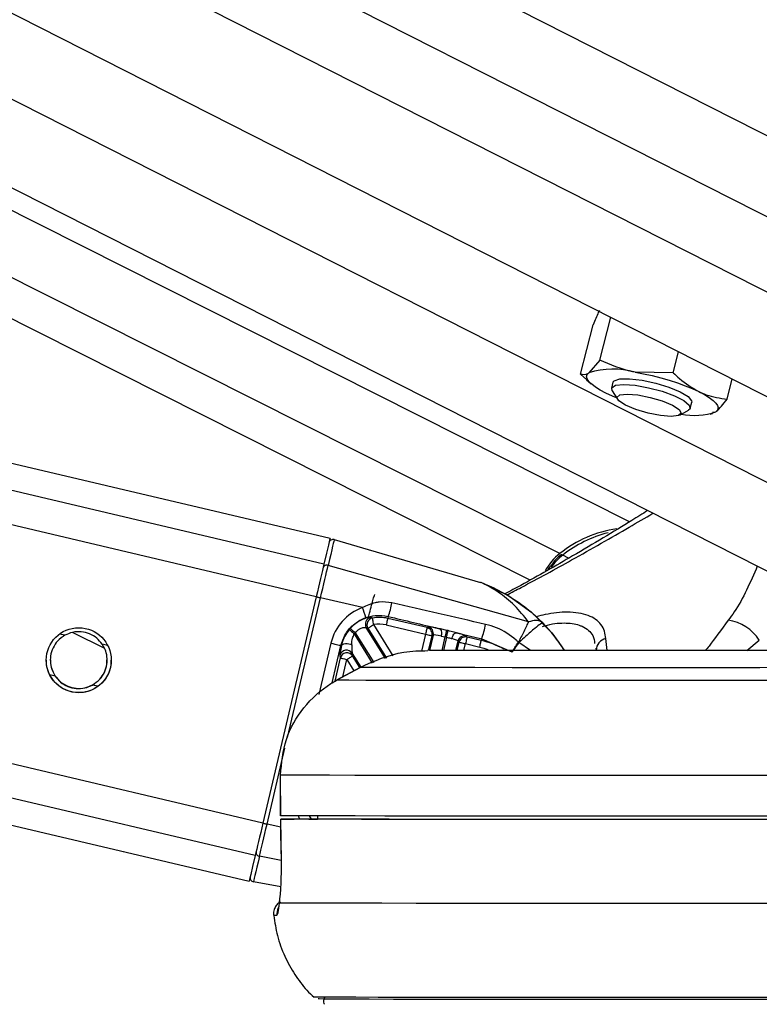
# Model space of a CAD drawing. Header units: millimetres. Extents: x 36407 to 443956, y 20230 to 409263.
# Tile 22 of 79: x 162991 to 165722, y 143756 to 147392. Entities that reach past the tile are written whole.
import ezdxf

# ---------------------------------------------------------------- set-up
doc = ezdxf.new("R2010")
doc.units = ezdxf.units.MM
doc.header["$LTSCALE"] = 50
doc.layers.add('COMPONENT_GEOMETRY', color=7, linetype='Continuous')
doc.styles.add('SLDTEXTSTYLE0', font='TXT', dxfattribs={"width": 0.75})
doc.dimstyles.new('SLDDIMSTYLE0', dxfattribs={"dimtxt": 2500, "dimasz": 165.1, "dimexe": 0, "dimexo": 0.0625, "dimgap": 625, "dimtad": 0, "dimtih": 1, "dimtoh": 1, "dimdec": 0, "dimrnd": 1e-09, "dimzin": 12, "dimdsep": 46, "dimtxsty": 'SLDTEXTSTYLE0', "dimsah": 1, "dimcen": 0.09, "dimadec": 0, "dimazin": 3, "dimtfac": 1, "dimtdec": 0, "dimtofl": 0, "dimtmove": 0, "dimatfit": 3, "dimfxl": 1, "dimfrac": 2, "dimtolj": 1, "dimtzin": 12, "dimarcsym": 0})

# ---------------------------------------------------------------- blocks, each defined once
blk = doc.blocks.new('_D_7')
at = {"layer": 'COMPONENT_GEOMETRY', "color": 7}
for p, q in [((239589.9, 151445.9), (252465.4, 151445.9)), ((252306.7, 151445.9), (252306.7, 95607.5)), ((247304.9, 95099.7), (246543.2, 95099.7)), ((246543.2, 95099.7), (246543.2, 91131)), ((257308.4, 95099.7), (258070.1, 95099.7)), ((258070.1, 95099.7), (258070.1, 91131)), ((246543.2, 91131), (247304.9, 91131)), ((258070.1, 91131), (257308.4, 91131)), ((252306.7, 31552.1), (252306.7, 87390.5)), ((112044.9, 31552.1), (252465.4, 31552.1))]:
    blk.add_line(p, q, dxfattribs=at)
for points in [[(252306.7, 151445.9), (252281.3, 151280.8), (252332.1, 151280.8)], [(252306.7, 31552.1), (252332.1, 31717.2), (252281.3, 31717.2)]]:
    blk.add_solid(points, dxfattribs=at)
at = {"layer": 'COMPONENT_GEOMETRY', "color": 7, "char_height": 2500, "attachment_point": 1, "style": 'SLDTEXTSTYLE0'}
for s, insert in [('7\'10.4"', (247304.9, 94353.6)), ('2398', (248612.2, 90613.2))]:
    blk.add_mtext(s, dxfattribs=dict(at, insert=insert))

msp = doc.modelspace()

# ---------------------------------------------------------------- linework, layer by layer
at = {"color": 7, "linetype": 'Continuous', "lineweight": 25}
for p, q in [((153970.88, 151981.17), (167294, 145216.88)), ((165243.29, 145538.14), (152468.36, 151968.11)), ((152722.14, 151970.31), (166073.64, 145191.62)), ((164137.28, 145476.56), (137169.69, 151835.52)), ((131705.45, 151788.33), (163838.92, 144211.26)), ((165134.05, 146134.67), (165174.26, 146293.09)), ((165062.17, 146083.16), (165108.44, 146265.44)), ((165404.63, 146088.7), (165424.29, 146166.15)), ((165134.05, 146134.67), (165092.77, 146087.9)), ((165404.63, 146088.7), (165264, 146090.67)), ((165062.17, 146083.16), (165084.94, 146062.01)), ((165084.85, 146062.08), (165101.95, 146047.14)), ((165182.03, 146053.08), (165176.53, 146031.41)), ((165603.33, 145991.21), (165622.23, 146065.65)), ((165178.83, 146021.74), (165198.65, 145990.61)), ((165428.4, 145932.29), (165460.67, 145950.19)), ((165467.31, 145957.6), (165472.8, 145979.26)), ((165549.02, 145942.42), (165562.06, 145944.44)), ((165540.36, 145935.85), (165549.97, 145938.01)), ((164152.46, 145472.13), (164692.77, 145314.46)), ((164869.66, 145168.66), (164130.1, 145376.94)), ((164086.64, 145261.32), (163889.55, 144425.48)), ((164257.38, 145221.08), (164102.01, 145257.7)), ((164352.01, 145188.55), (164350.27, 145181.4)), ((164495.37, 145147.19), (164350.27, 145181.4)), ((164342.1, 145033.16), (164271.35, 145147.56)), ((164271.35, 145147.56), (164277.32, 145145.09)), ((164344.55, 145157.13), (164489.64, 145122.92)), ((164499.85, 145149.86), (164495.37, 145147.19)), ((163187.99, 145129.73), (163304.3, 145071.18)), ((164518.42, 145119.83), (164505.11, 145063.38)), ((164513.94, 145117.15), (164518.42, 145119.83)), ((164568.59, 145137.18), (164545.36, 145142.39)), ((164547.94, 145116.16), (164563.02, 145113.08)), ((164603.77, 145128.45), (164697.21, 145106.14)), ((164643.17, 145112.33), (164640.4, 145116.72)), ((164695.7, 145099.94), (164643.17, 145112.33)), ((164177.6, 145081.32), (164179.55, 145080.91)), ((164602.07, 145062.97), (164610.37, 145098.15)), ((164610.37, 145098.15), (164613.15, 145093.76)), ((164637.45, 145088.06), (164689.98, 145075.68)), ((164697.21, 145106.14), (164695.7, 145099.94)), ((164697.21, 145106.14), (164808.08, 145058.07)), ((164834.87, 145092.16), (164834.67, 145092.32)), ((164835.01, 145092.09), (164834.87, 145092.16)), ((165118.32, 145071.37), (165120.24, 145063.2)), ((164173.68, 145044.84), (164175.25, 145035.32)), ((164219.22, 145052.24), (164250.64, 145001.44)), ((164220.78, 145042.72), (164219.22, 145052.24)), ((164248.04, 145000.64), (164161.52, 144953.11)), ((164161.56, 144953.01), (164248.08, 145000.55)), ((164248.08, 145000.55), (164248.02, 145000.67)), ((164161.56, 144953.01), (164161.51, 144953.12)), ((163953.76, 144602.78), (163953.97, 144452.78)), ((163954.23, 144602.77), (163953.76, 144602.78)), ((163954.43, 144452.77), (163954.23, 144602.77)), ((163953.97, 144452.78), (163954.43, 144452.77)), ((164090.92, 144452.87), (164091.16, 144440.18)), ((163954.84, 144440.27), (163957.38, 144286.04)), ((163955.18, 144440.27), (163955.39, 144440.28)), ((164091.16, 144440.53), (164004.72, 144440.41)), ((164058.94, 144440.34), (164091.16, 144440.38)), ((163957.72, 144285.91), (163957.26, 144286.03)), ((163955.59, 144190.12), (163854.47, 144208.44)), ((163950.58, 144130.37), (163950.75, 144138.35))]:
    msp.add_line(p, q, dxfattribs=at)
at = {"color": 8, "linetype": 'Continuous', "lineweight": 25}
for p, q in [((154719.35, 151987.67), (167293.47, 145603.66)), ((155256.06, 151992.34), (167293.1, 145881.01)), ((155836.92, 151997.4), (167292.7, 146181.18)), ((164875.93, 145322.91), (151686.86, 151961.31)), ((164986.05, 145421.07), (151986.83, 151963.92)), ((153357.33, 151975.83), (166368.91, 145369.72)), ((164086.64, 145261.32), (136240.33, 151827.49)), ((164114.9, 145381.22), (136758.09, 151831.96)), ((163861.3, 144305.76), (132113.67, 151791.85)), ((163889.55, 144425.48), (132630.74, 151796.31)), ((165017.93, 145403.38), (164996.75, 145415.13)), ((163980.2, 144741.1), (164102.01, 145257.7)), ((164277.32, 145145.09), (164345.76, 145034.43)), ((164369.94, 145042.81), (164298.55, 145158.25)), ((164923.4, 145164.56), (164916.91, 145170.09)), ((163158.45, 145118.93), (163138.34, 145123.67)), ((164294.11, 145016.51), (164227.44, 145124.34)), ((164230.6, 145127.97), (164298.56, 145018.06)), ((164489.64, 145122.92), (164475.01, 145060.89)), ((164501.27, 145063.41), (164513.94, 145117.15)), ((164551.25, 145063.15), (164563.02, 145113.08)), ((164567.49, 145112.04), (164555.96, 145063.13)), ((165160.07, 145062.31), (165156.02, 145106.99)), ((163316.26, 145081.72), (163296.09, 145086.48)), ((164140.76, 145089.95), (164096.15, 144900.78)), ((164145.05, 144943.23), (164177.6, 145081.32)), ((164613.15, 145093.76), (164605.88, 145062.96)), ((164631.51, 145062.89), (164637.45, 145088.06)), ((164877.66, 145062.49), (164835.02, 145092.09)), ((165676.8, 145062.31), (165722.32, 145101.16)), ((164175.25, 145035.32), (164154.91, 144949.07)), ((164247.12, 145000.14), (164220.78, 145042.72)), ((164184.48, 144965.73), (164199.55, 145029.62)), ((164199.55, 145029.62), (164225.22, 144988.11)), ((163122.81, 144967.84), (163102.8, 144972.56)), ((163279.66, 144930.85), (163260.47, 144935.38)), ((163904.92, 144421.86), (163971, 144702.09)), ((164069.23, 144440.5), (164061.91, 144452.27)), ((163955.34, 144409.97), (163904.92, 144421.86)), ((163957.36, 144287.43), (163876.82, 144302.8))]:
    msp.add_line(p, q, dxfattribs=at)
at = {"color": 7, "linetype": 'Continuous', "lineweight": 25, "flags": 128}
for points in [[(165264, 146090.67), (165295.13, 146084.84), (165326.81, 146077.83), (165358.51, 146069.76), (165389.66, 146060.78), (165419.76, 146051.04), (165448.27, 146040.7), (165474.72, 146029.93), (165498.64, 146018.94)], [(165156.19, 146013.4), (165135.19, 146024.45), (165117.48, 146035.35), (165103.37, 146045.92), (165093.08, 146055.99), (165086.81, 146065.37), (165084.66, 146073.91), (165086.66, 146081.46), (165092.77, 146087.9)], [(165182.03, 146053.08), (165186.63, 146059.21), (165207.9, 146065.77), (165243.58, 146066.35), (165289.37, 146060.87), (165339.75, 146050), (165388.64, 146035.06), (165430.15, 146017.83), (165459.27, 146000.41), (165472.48, 145984.88), (165472.8, 145979.26)], [(165178.83, 146021.74), (165177.26, 146033.33), (165191.83, 146042.13), (165222.09, 146045.19)], [(165222.09, 146045.19), (165264.39, 146042.13), (165313.62, 146033.33), (165363.86, 146019.85), (165409.03, 146003.31), (165443.7, 145985.71), (165463.69, 145969.17), (165466.57, 145955.68), (165460.67, 145950.19)], [(165498.64, 146018.94), (165519.64, 146007.89), (165537.35, 145996.99), (165551.47, 145986.42), (165561.75, 145976.35), (165568.02, 145966.97), (165570.17, 145958.43), (165568.17, 145950.87), (165562.06, 145944.44)], [(165195.13, 145996.14), (165180.11, 146002.41), (165156.19, 146013.4)], [(165233.92, 146009.73), (165273.2, 146006.58), (165318.88, 145997.63), (165364.03, 145984.23), (165401.76, 145968.42), (165426.31, 145952.6), (165433.97, 145939.2), (165423.56, 145930.24), (165396.67, 145927.1), (165357.39, 145930.24), (165311.7, 145939.2), (165266.55, 145952.6), (165228.83, 145968.42), (165204.27, 145984.23), (165196.61, 145997.63), (165207.03, 146006.58), (165233.92, 146009.73)], [(164137.28, 145476.56), (164137.28, 145476.56), (164135.84, 145470.34), (164131.55, 145452.05), (164124.52, 145422.12), (164114.9, 145381.22)], [(164152.46, 145472.13), (164152.09, 145470.55), (164151.02, 145465.92), (164149.22, 145458.28), (164146.74, 145447.66), (164143.56, 145434.13), (164139.71, 145417.77), (164135.22, 145398.67), (164130.1, 145376.94)], [(164114.9, 145381.22), (164112.33, 145370.32), (164109.4, 145357.85), (164106.13, 145343.99), (164102.58, 145328.93), (164098.81, 145312.9), (164094.85, 145296.12), (164090.78, 145278.85), (164086.64, 145261.32)], [(164102.01, 145257.7), (164106.12, 145275.13), (164110.17, 145292.31), (164114.1, 145308.99), (164117.86, 145324.94), (164121.38, 145339.91), (164124.64, 145353.7), (164127.56, 145366.1), (164130.1, 145376.94)], [(164086.65, 145261.35), (164086.94, 145261.27), (164087.83, 145261.06), (164089.27, 145260.71), (164091.19, 145260.26), (164093.53, 145259.7), (164096.2, 145259.08), (164099.06, 145258.4), (164102.01, 145257.7)], [(164298.55, 145158.25), (164297.7, 145162.89), (164296.87, 145167.36), (164296.11, 145171.5), (164295.43, 145175.17), (164294.87, 145178.22), (164294.43, 145180.56), (164294.15, 145182.1), (164294.02, 145182.77)], [(164350.27, 145181.4), (164350.12, 145180.73), (164349.76, 145179.21), (164349.21, 145176.89), (164348.49, 145173.87), (164347.64, 145170.24), (164346.67, 145166.14), (164345.63, 145161.72), (164344.55, 145157.13)], [(164212.08, 145144.69), (164212.6, 145144.23), (164213.76, 145143.18), (164215.53, 145141.59), (164217.84, 145139.51), (164220.6, 145137.01), (164223.72, 145134.18), (164227.09, 145131.13), (164230.6, 145127.97)], [(164277.32, 145145.09), (164277.92, 145145.46), (164279.25, 145146.29), (164281.27, 145147.55), (164283.92, 145149.19), (164287.09, 145151.16), (164290.68, 145153.38), (164294.54, 145155.77), (164298.55, 145158.25)], [(164495.37, 145147.19), (164495.21, 145146.52), (164494.85, 145145), (164494.31, 145142.68), (164493.58, 145139.66), (164492.73, 145136.03), (164491.76, 145131.93), (164490.72, 145127.51), (164489.64, 145122.92)], [(164208.27, 145140.3), (164208.8, 145139.86), (164210, 145138.86), (164211.83, 145137.34), (164214.23, 145135.35), (164217.09, 145132.97), (164220.33, 145130.27), (164223.82, 145127.36), (164227.44, 145124.34)], [(164489.64, 145122.92), (164494.23, 145121.83), (164498.65, 145120.79), (164502.76, 145119.82), (164506.39, 145118.96), (164509.42, 145118.24), (164511.74, 145117.69), (164513.26, 145117.32), (164513.94, 145117.15)], [(164563.02, 145113.08), (164564.01, 145117.42), (164564.99, 145121.62), (164565.89, 145125.54), (164566.71, 145129.07), (164567.4, 145132.08), (164567.96, 145134.48), (164568.36, 145136.2), (164568.59, 145137.18)], [(164567.49, 145112.04), (164568.49, 145116.37), (164569.46, 145120.56), (164570.36, 145124.48), (164571.17, 145128), (164571.87, 145131.01), (164572.43, 145133.42), (164572.83, 145135.15), (164573.05, 145136.13)], [(164587.08, 145106.76), (164588.46, 145111.3), (164590.19, 145115.57), (164592.2, 145119.44), (164594.42, 145122.75), (164596.78, 145125.39), (164599.18, 145127.26), (164601.54, 145128.29), (164603.77, 145128.45)], [(164643.17, 145112.33), (164643.01, 145111.66), (164642.66, 145110.14), (164642.11, 145107.83), (164641.39, 145104.8), (164640.54, 145101.18), (164639.57, 145097.08), (164638.53, 145092.65), (164637.45, 145088.06)], [(164140.76, 145089.95), (164147.82, 145088.29), (164154.56, 145086.71), (164160.78, 145085.24), (164166.25, 145083.96), (164170.81, 145082.89), (164174.29, 145082.08), (164176.58, 145081.55), (164177.6, 145081.32)], [(164179.55, 145080.91), (164181.32, 145083.77), (164184.5, 145086.09), (164188.88, 145087.72), (164194.21, 145088.57), (164200.15, 145088.58), (164206.31, 145087.75), (164212.33, 145086.13), (164217.81, 145083.83)], [(164613.15, 145093.76), (164613.82, 145093.61), (164615.35, 145093.26), (164617.67, 145092.71), (164620.7, 145092), (164624.32, 145091.15), (164628.43, 145090.19), (164632.86, 145089.15), (164637.45, 145088.06)], [(164689.98, 145075.68), (164691.06, 145080.27), (164692.11, 145084.69), (164693.07, 145088.79), (164693.93, 145092.42), (164694.64, 145095.44), (164695.19, 145097.76), (164695.55, 145099.27), (164695.7, 145099.94)], [(164175.25, 145035.32), (164175.93, 145035.17), (164177.45, 145034.81), (164179.77, 145034.27), (164182.8, 145033.56), (164186.43, 145032.71), (164190.53, 145031.75), (164194.96, 145030.7), (164199.55, 145029.62)], [(164199.55, 145029.62), (164203.56, 145032.1), (164207.42, 145034.49), (164211.01, 145036.71), (164214.18, 145038.66), (164216.83, 145040.3), (164218.86, 145041.54), (164220.19, 145042.36), (164220.78, 145042.72)], [(167165.76, 145000.55), (166910.13, 145000.27), (166658.79, 145000.02), (166413.15, 144999.81), (166174.62, 144999.63), (165944.54, 144999.48), (165724.21, 144999.37), (165514.88, 144999.29), (165317.73, 144999.26), (165133.87, 144999.26), (164964.35, 144999.29), (164810.11, 144999.37), (164672.05, 144999.48), (164550.93, 144999.63), (164447.44, 144999.81), (164362.17, 145000.02), (164295.59, 145000.27), (164248.08, 145000.55)], [(167165.91, 144953.01), (166916.86, 144952.74), (166671.64, 144952.49), (166431.51, 144952.28), (166197.69, 144952.09), (165971.37, 144951.94), (165753.72, 144951.82), (165545.84, 144951.74), (165348.78, 144951.69), (165163.56, 144951.67), (164991.11, 144951.69), (164832.34, 144951.74), (164688.02, 144951.82), (164558.91, 144951.94), (164445.66, 144952.09), (164348.85, 144952.28), (164268.98, 144952.49), (164206.44, 144952.74), (164161.56, 144953.01)], [(167163.07, 144602.77), (166910.29, 144602.49), (166661.06, 144602.24), (166416.55, 144602.01), (166177.89, 144601.82), (165946.23, 144601.66), (165722.62, 144601.52), (165508.12, 144601.42), (165303.73, 144601.36), (165110.4, 144601.33), (164929.05, 144601.33), (164760.52, 144601.36), (164605.6, 144601.42), (164465.01, 144601.52), (164339.41, 144601.66), (164229.38, 144601.82), (164135.46, 144602.01), (164058.06, 144602.24), (163997.56, 144602.49), (163954.23, 144602.77)], [(167163.27, 144452.77), (166910.49, 144452.49), (166661.26, 144452.24), (166416.74, 144452.01), (166178.1, 144451.82), (165946.42, 144451.66), (165722.82, 144451.53), (165508.32, 144451.43), (165303.93, 144451.36), (165110.6, 144451.33), (164929.25, 144451.33), (164760.73, 144451.36), (164605.8, 144451.43), (164465.21, 144451.53), (164339.61, 144451.66), (164229.58, 144451.82), (164135.65, 144452.01), (164058.26, 144452.24), (163997.76, 144452.49), (163954.43, 144452.77)], [(163889.55, 144425.48), (163885.42, 144407.96), (163881.35, 144390.7), (163877.39, 144373.93), (163873.62, 144357.93), (163870.07, 144342.89), (163866.81, 144329.06), (163863.87, 144316.62), (163861.3, 144305.76)], [(163876.82, 144302.8), (163879.37, 144313.6), (163882.3, 144325.97), (163885.55, 144339.72), (163889.07, 144354.67), (163892.83, 144370.6), (163896.76, 144387.27), (163900.8, 144404.44), (163904.92, 144421.86)], [(163957.72, 144285.91), (163956.08, 144385.88), (163955.18, 144440.27)], [(167157.96, 144440.27), (166891.88, 144439.97), (166629.84, 144439.71), (166373.19, 144439.48), (166123.27, 144439.28), (165881.38, 144439.12), (165648.76, 144438.99), (165426.64, 144438.89), (165216.15, 144438.84), (165018.39, 144438.82), (164834.4, 144438.84), (164665.11, 144438.89), (164511.42, 144438.99), (164374.12, 144439.12), (164253.91, 144439.28), (164151.43, 144439.48), (164067.21, 144439.71), (164001.67, 144439.97), (163955.18, 144440.27)], [(167105.28, 144440.34), (166853.99, 144440.06), (166606.7, 144439.82), (166364.62, 144439.61), (166128.95, 144439.42), (165900.83, 144439.27), (165681.38, 144439.15), (165471.67, 144439.07), (165272.75, 144439.02), (165085.57, 144439), (164911.07, 144439.02), (164750.09, 144439.07), (164603.42, 144439.15), (164471.79, 144439.27), (164355.83, 144439.42), (164256.12, 144439.61), (164173.14, 144439.82), (164107.31, 144440.06), (164058.94, 144440.34)], [(163861.3, 144305.76), (163851.68, 144265.06), (163844.65, 144235.33), (163840.36, 144217.26), (163838.92, 144211.26)], [(163876.82, 144302.8), (163871.71, 144281.16), (163867.22, 144262.16), (163863.37, 144245.9), (163860.19, 144232.47), (163857.7, 144221.96), (163855.91, 144214.43), (163854.83, 144209.91), (163854.47, 144208.44)], [(167240.98, 144130.37), (166979.74, 144130.07), (166721.94, 144129.81), (166468.86, 144129.57), (166221.77, 144129.36), (165981.89, 144129.19), (165750.41, 144129.05), (165528.49, 144128.94), (165317.24, 144128.87), (165117.7, 144128.84), (164930.87, 144128.84), (164757.68, 144128.87), (164599, 144128.94), (164455.61, 144129.05), (164328.21, 144129.19), (164217.46, 144129.36), (164123.9, 144129.57), (164048, 144129.81), (163990.13, 144130.07), (163950.58, 144130.37)], [(165927.95, 143781.55), (165712.85, 143781.44), (165507.29, 143781.35), (165312.27, 143781.31), (165128.74, 143781.29), (164957.61, 143781.31), (164799.68, 143781.35), (164655.75, 143781.44), (164526.5, 143781.55), (164412.58, 143781.7), (164314.53, 143781.88), (164232.83, 143782.09), (164167.88, 143782.33), (164120, 143782.59), (164089.42, 143782.89), (164076.28, 143783.21), (164075.74, 143783.29)], [(165836.73, 143774.36), (165624.63, 143774.26), (165422.72, 143774.19), (165232.01, 143774.15), (165053.45, 143774.15), (164887.93, 143774.19), (164736.27, 143774.26), (164599.24, 143774.36), (164477.5, 143774.49), (164371.68, 143774.66), (164282.29, 143774.85), (164209.79, 143775.08), (164154.53, 143775.34), (164116.79, 143775.62), (164096.75, 143775.94), (164093.28, 143776.13)]]:
    msp.add_lwpolyline(points, dxfattribs=at)
at = {"color": 8, "linetype": 'Continuous', "lineweight": 25, "flags": 128}
for points in [[(164703.51, 145310.79), (164797.52, 145264.36), (164882.45, 145202.87), (164955.9, 145128.05), (165002.08, 145064.65)], [(164689.98, 145075.68), (164705.38, 145071.63), (164719.93, 145067.01)], [(163889.56, 144425.5), (163889.85, 144425.43), (163890.74, 144425.22), (163892.18, 144424.88), (163894.1, 144424.42), (163896.44, 144423.86), (163899.1, 144423.24), (163901.96, 144422.56), (163904.92, 144421.86)]]:
    msp.add_lwpolyline(points, dxfattribs=at)
at = {"color": 7, "linetype": 'Continuous', "lineweight": 25}
msp.add_circle((163209.46, 145027.01), 120, dxfattribs=at)
for centre, radius, start, end in [((165183.02, 145802.79), 299.05, 74.28837, 107.56433), ((165480.94, 146184.64), 253.53, 259.36065, 288.65927), ((165254.7, 145086.91), 428.75, 97.86849, 128.7975), ((164148.25, 145457.72), 15.01, 73.7384, 166.71798), ((165280.73, 145052.12), 460.89, 104.70616, 128.03505), ((165110.47, 145261.3), 202.5, 127.9077, 151.94741), ((164993.02, 145410.39), 6.04, 51.75954, 116.29792), ((164125.1, 145363.86), 14.01, 69.05538, 160.17103), ((164657.66, 145194.19), 125.29, 68.53598, 73.72527), ((164025.3, 145127.35), 250.29, 13.10558, 21.99292), ((164083.8, 145290.49), 286.92, 339.19036, 349.68122), ((164292.73, 145160.63), 25.06, 103.42966, 211.43992), ((164298.71, 145158.16), 25.06, 100.78022, 211.429), ((164318.87, 145048.22), 136.83, 76.73154, 100.46438), ((164338.03, 145031.42), 169.4, 138.03262, 140.00096), ((164318.87, 145048.24), 111.88, 76.73015, 100.46401), ((164489.54, 145122.83), 25.05, 346.90845, 76.5538), ((164494.04, 145125.51), 25.04, 346.90287, 76.56446), ((164420.37, 145211.2), 296.11, 339.21772, 349.86731), ((165584.72, 145012.01), 163.96, 32.93576, 82.03159), ((164316.62, 145049.98), 116.11, 137.80448, 140.17826), ((164522.73, 145126.92), 27.41, 336.89009, 34.35024), ((164634.72, 145092.34), 25.03, 76.90275, 166.57287), ((164637.5, 145087.95), 25.03, 76.90272, 166.57267), ((165165.16, 145063.01), 44.92, 101.73819, 179.7585), ((164618.63, 144772.7), 336.19, 61.50113, 76.74708), ((164198.03, 145038.82), 25.08, 32.35457, 166.10467), ((164199.6, 145029.3), 25.08, 32.34251, 166.12009), ((163878.2, 144316.74), 14.01, 173.22681, 264.35927), ((163857.14, 144223.2), 15, 170.18323, 259.73123)]:
    msp.add_arc(centre, radius, start, end, dxfattribs=at)
at = {"color": 8, "linetype": 'Continuous', "lineweight": 25}
for centre, radius, start, end in [((165115.23, 145261.46), 194.04, 127.63286, 146.42566), ((163991.23, 144090.59), 50.14, 154.43753, 186.27067), ((163939.86, 144236.6), 151.5, 265.81438, 270.57779)]:
    msp.add_arc(centre, radius, start, end, dxfattribs=at)
at = {"color": 7, "linetype": 'Continuous', "lineweight": 25}
for centre, major_axis, ratio, start_param, end_param in [((164320.42, 145047.6), (148.34, 109.85), 0.9999301, 1.2819742, 2.2726399), ((164567.85, 145133.64), (68.13, -16.06), 0.0510995, 1.9192293, 3.0889225), ((164474.75, 144729.46), (-391.92, 486.88), 0.9999438, 4.6049593, 4.804692), ((164474.75, 144728.85), (492.91, 384.29), 0.9999434, 6.1924654, 6.3911166), ((164562.12, 145109.34), (43.8, -10.33), 0.0802149, 1.9192281, 3.0889213), ((164566.59, 145108.28), (43.8, -10.33), 0.0802149, 0.0520484, 1.1030216), ((164572.32, 145132.58), (68.13, -16.06), 0.0510995, 0.0520496, 1.1030228), ((164196.52, 145140.84), (22.61, 96.45), 0.036791, 2.2498983, 3.0530667), ((164220.82, 145135.11), (1.31, 83.32), 0.0336101, 2.2343358, 3.0375042)]:
    msp.add_ellipse(centre, major_axis=major_axis, ratio=ratio, start_param=start_param, end_param=end_param, dxfattribs=at)
at = {"color": 8, "linetype": 'Continuous', "lineweight": 25}
msp.add_ellipse((164194.19, 144512.29), major_axis=(148.34, 109.85), ratio=0.9999301, start_param=2.8346326, end_param=2.9039699, dxfattribs=at)
at = {"color": 7, "linetype": 'Continuous', "lineweight": 25}
for points, knots in [([(165131.97, 146318.79), (165130.62, 146316.13), (165122.87, 146300.84), (165114.97, 146281.46), (165108.44, 146265.44)], [0, 0, 0, 0, 0.1735132, 1, 1, 1, 1]), ([(165264, 146090.67), (165260.8, 146091.24), (165215.2, 146099.29), (165173.15, 146117.63), (165134.05, 146134.67)], [0, 0, 0, 0, 0.0701858, 1, 1, 1, 1]), ([(165404.63, 146088.7), (165412.17, 146081.43), (165441.42, 146053.22), (165474.26, 146033.55), (165498.64, 146018.94)], [0, 0, 0, 0, 0.2575105, 1, 1, 1, 1]), ([(165092.77, 146087.9), (165091.93, 146087.31), (165079.85, 146078.91), (165070.69, 146081.12), (165062.17, 146083.16)], [0, 0, 0, 0, 0.07019102, 1, 1, 1, 1]), ([(165498.64, 146018.94), (165507.76, 146014.82), (165541.68, 145999.48), (165577.29, 145994.7), (165603.33, 145991.21)], [0, 0, 0, 0, 0.2686428, 1, 1, 1, 1]), ([(165562.06, 145944.44), (165562.92, 145945.07), (165575.14, 145954.07), (165589.75, 145973.32), (165603.33, 145991.21)], [0, 0, 0, 0, 0.0701883, 1, 1, 1, 1]), ([(165309.84, 145579.4), (165290.67, 145567.42), (165205.19, 145514), (165049.04, 145420.41), (164887.83, 145327.96), (164802.27, 145282.28), (164782.59, 145271.77)], [0, 0, 0, 0, 0.1231829, 0.549235, 0.8963698, 1, 1, 1, 1]), ([(164151.44, 145472.17), (164150.92, 145472.37), (164149.53, 145472.88), (164148.05, 145472.62), (164147.12, 145472.46)], [0, 0, 0, 0, 0.372887, 1, 1, 1, 1]), ([(164990.35, 145415.8), (164984.12, 145410.85), (164970.74, 145400.22), (164960.11, 145385.21), (164954.42, 145377.18)], [0, 0, 0, 0, 0.4654871, 1, 1, 1, 1]), ([(164954.42, 145377.18), (164950.11, 145372.69), (164945.24, 145367.6), (164942.3, 145361.09), (164941.96, 145360.33)], [0, 0, 0, 0, 0.8835834, 1, 1, 1, 1]), ([(164869.66, 145168.66), (164853.22, 145189.57), (164819.73, 145232.16), (164758.24, 145280.01), (164713.93, 145305.19), (164694.13, 145313.85), (164693.14, 145314.29), (164692.77, 145314.46)], [0, 0, 0, 0, 0.29037289, 0.59154909, 0.89046932, 0.95847492, 1, 1, 1, 1]), ([(164703.51, 145310.79), (164704.02, 145310.58), (164705.44, 145310.01), (164733.34, 145298.77), (164788.47, 145271.06), (164862.52, 145222.56), (164904.11, 145182.56), (164923.4, 145164)], [0, 0, 0, 0, 0.0346253, 0.0965643, 0.4099162, 0.7262755, 1, 1, 1, 1]), ([(164278.66, 145181.18), (164280.19, 145187.83), (164284.09, 145204.73), (164290.65, 145230.16), (164297.12, 145253.48), (164300.51, 145263.88), (164302.19, 145269.03)], [0, 0, 0, 0, 0.1856192, 0.4712271, 0.737914, 1, 1, 1, 1]), ([(164366.09, 145239.09), (164350.39, 145241.11), (164329.59, 145243.79), (164292.63, 145237.46), (164272.67, 145228.19), (164257.38, 145221.08)], [0, 0, 0, 0, 0.4178539, 0.5539742, 1, 1, 1, 1]), ([(164711.86, 145159.11), (164653.44, 145172.55), (164538.16, 145199.09), (164422.93, 145225.88), (164366.09, 145239.09)], [0, 0, 0, 0, 0.50673033, 1, 1, 1, 1]), ([(164177.6, 145081.32), (164181.79, 145094.21), (164190.99, 145122.57), (164221.1, 145158.62), (164250.53, 145177.12), (164267.36, 145183.45), (164269.07, 145184.1)], [0, 0, 0, 0, 0.28277087, 0.62195849, 0.96151927, 1, 1, 1, 1]), ([(164286.91, 145185), (164285.52, 145185.04), (164283.94, 145185.09), (164276.61, 145183.81), (164265.18, 145180.95), (164244.59, 145171.78), (164225.74, 145158.74), (164215.8, 145148.51), (164212.08, 145144.69)], [0, 0, 0, 0, 0.1768545, 0.2006998, 0.4111593, 0.6409061, 0.8658748, 1, 1, 1, 1]), ([(164269.07, 145184.1), (164280.76, 145187.47), (164307.94, 145195.32), (164336.01, 145191.01), (164352.01, 145188.55)], [0, 0, 0, 0, 0.4297557, 1, 1, 1, 1]), ([(164294.02, 145182.77), (164292.34, 145183.31), (164289.94, 145184.08), (164287.61, 145184.79), (164286.91, 145185)], [0, 0, 0, 0, 0.69880527, 1, 1, 1, 1]), ([(164352.01, 145188.55), (164413.95, 145173.76), (164478.4, 145158.38), (164542.85, 145142.99), (164545.36, 145142.39)], [0, 0, 0, 0, 0.9610578, 1, 1, 1, 1]), ([(164230.6, 145127.97), (164232.35, 145130.32), (164236.67, 145136.08), (164242.77, 145140.69), (164250.5, 145145.07), (164258.79, 145147.86), (164268.06, 145148.47), (164270.26, 145147.86), (164271.35, 145147.56)], [0, 0, 0, 0, 0.12606426, 0.30948383, 0.33535704, 0.55977227, 0.78061613, 1, 1, 1, 1]), ([(164832.86, 145093.67), (164830.06, 145096.24), (164806.21, 145118.2), (164766.12, 145143.84), (164725.2, 145155.35), (164711.86, 145159.11)], [0, 0, 0, 0, 0.0822661, 0.700786, 1, 1, 1, 1]), ([(164869.66, 145168.66), (164867.43, 145163.68), (164862.8, 145153.37), (164853.17, 145133.5), (164842.93, 145113.12), (164836.03, 145099.78), (164832.87, 145093.68)], [0, 0, 0, 0, 0.2617544, 0.5417106, 0.7903643, 1, 1, 1, 1]), ([(164923.4, 145164), (164921.22, 145163.65), (164916.84, 145162.96), (164897.64, 145148.27), (164877.89, 145131.46), (164858.28, 145114), (164843.61, 145100.18), (164835.02, 145092.09)], [0, 0, 0, 0, 0.2607567, 0.5213345, 0.6696924, 0.8065213, 1, 1, 1, 1]), ([(164923.4, 145164), (164919.84, 145166.74), (164913.06, 145171.94), (164895.49, 145174.98), (164879.54, 145171.08), (164869.66, 145168.66)], [0, 0, 0, 0, 0.29691209, 0.56428978, 1, 1, 1, 1]), ([(164923.4, 145164.56), (164923.27, 145164.7), (164923.02, 145164.96), (164922.57, 145165.39), (164922.37, 145165.58)], [0, 0, 0, 0, 0.5564308, 1, 1, 1, 1]), ([(163158.45, 145118.93), (163149.01, 145112.52), (163131.67, 145100.73), (163113.43, 145073.24), (163104.26, 145043.65), (163104.1, 145013.93), (163110.55, 144988.38), (163118.96, 144974.29), (163122.81, 144967.84)], [0, 0, 0, 0, 0.2046404, 0.3763373, 0.5488353, 0.7033621, 0.8642839, 1, 1, 1, 1]), ([(163296.09, 145086.48), (163289.96, 145094.09), (163277.69, 145109.31), (163250.1, 145125.62), (163218.89, 145133.35), (163186.02, 145131.49), (163167.57, 145123.09), (163158.45, 145118.93)], [0, 0, 0, 0, 0.1964468, 0.392661, 0.5933591, 0.7988344, 1, 1, 1, 1]), ([(164208.27, 145140.3), (164202.36, 145132.18), (164189.45, 145114.44), (164182.28, 145093.43), (164179.78, 145081.96), (164179.55, 145080.91)], [0, 0, 0, 0, 0.4335626, 0.9480125, 1, 1, 1, 1]), ([(164217.81, 145083.83), (164217.8, 145084.58), (164217.77, 145092.45), (164218.96, 145106.46), (164224.88, 145118.94), (164227.44, 145124.34)], [0, 0, 0, 0, 0.05669, 0.5921137, 1, 1, 1, 1]), ([(164563.02, 145113.08), (164564.15, 145112.81), (164565.64, 145112.47), (164567.13, 145112.12), (164567.49, 145112.04)], [0, 0, 0, 0, 0.7627051, 1, 1, 1, 1]), ([(164567.49, 145112.04), (164572.4, 145110.79), (164579.24, 145109.04), (164585.36, 145107.26), (164587.08, 145106.76)], [0, 0, 0, 0, 0.71898957, 1, 1, 1, 1]), ([(164573.05, 145136.13), (164572.7, 145136.21), (164571.21, 145136.56), (164569.72, 145136.91), (164568.59, 145137.18)], [0, 0, 0, 0, 0.2369599, 1, 1, 1, 1]), ([(164603.77, 145128.45), (164601.04, 145129.15), (164591.08, 145131.72), (164580.63, 145134.28), (164573.05, 145136.13)], [0, 0, 0, 0, 0.2743444, 1, 1, 1, 1]), ([(163260.47, 144935.38), (163269.9, 144941.81), (163287.24, 144953.62), (163305.48, 144981.14), (163314.65, 145010.73), (163314.81, 145040.44), (163308.36, 145065.97), (163299.94, 145080.04), (163296.09, 145086.48)], [0, 0, 0, 0, 0.2046504, 0.3763509, 0.5488364, 0.7033628, 0.8642671, 1, 1, 1, 1]), ([(164808.09, 145058.06), (164808.3, 145058.27), (164808.73, 145058.68), (164810.48, 145060.98), (164812.96, 145064.4), (164816.13, 145068.92), (164819.88, 145074.34), (164824.03, 145080.45), (164828.43, 145087), (164831.4, 145091.47), (164832.88, 145093.7)], [0, 0, 0, 0, 0.1250311, 0.249994, 0.3749867, 0.5000065, 0.6249795, 0.7499649, 0.8749822, 1, 1, 1, 1]), ([(164808.79, 145057.59), (164809.08, 145057.75), (164809.65, 145058.06), (164811.6, 145060.2), (164814.28, 145063.47), (164817.6, 145067.85), (164821.48, 145073.14), (164825.73, 145079.14), (164830.2, 145085.63), (164833.18, 145090.09), (164834.67, 145092.32)], [0, 0, 0, 0, 0.1248701, 0.2500637, 0.3745345, 0.4997973, 0.6245452, 0.7494494, 0.8746225, 1, 1, 1, 1]), ([(164808.79, 145057.59), (164809.09, 145057.74), (164809.69, 145058.04), (164812.35, 145060.84), (164817.49, 145067.27), (164824.46, 145076.89), (164830.4, 145085.49), (164833.38, 145089.94), (164834.87, 145092.16)], [0, 0, 0, 0, 0.125443, 0.2509965, 0.499992, 0.7489898, 0.8745712, 1, 1, 1, 1]), ([(164808.96, 145057.47), (164809.26, 145057.63), (164809.86, 145057.93), (164811.84, 145060.05), (164814.53, 145063.3), (164817.9, 145067.67), (164821.79, 145072.96), (164826.07, 145078.95), (164830.55, 145085.42), (164833.53, 145089.87), (164835.01, 145092.09)], [0, 0, 0, 0, 0.1249759, 0.2500039, 0.3750164, 0.5000003, 0.6249954, 0.7500111, 0.8749802, 1, 1, 1, 1]), ([(164834.67, 145092.32), (164833.91, 145092.68), (164833.14, 145093.04), (164832.88, 145093.7), (164832.88, 145093.7)], [0, 0, 0, 0, 0.9984914, 1, 1, 1, 1]), ([(164248.08, 145000.55), (164300.91, 145024.11), (164381.26, 145059.94), (164468.5, 145061.8), (164498.39, 145062.44)], [0, 0, 0, 0, 0.65743587, 1, 1, 1, 1]), ([(167169.22, 145063.44), (167148.93, 145063.42), (167054.42, 145063.31), (166887.49, 145063.14), (166670.75, 145062.93), (166458.99, 145062.75), (166253.15, 145062.6), (166054.3, 145062.47), (165863.37, 145062.38), (165681.33, 145062.31), (165509.07, 145062.27), (165347.42, 145062.27), (165197.24, 145062.29), (165059.18, 145062.35), (164934.04, 145062.43), (164822.33, 145062.54), (164724.78, 145062.68), (164641.64, 145062.85), (164574.18, 145063.04), (164525.39, 145063.24), (164506.22, 145063.37), (164498.32, 145063.43)], [0, 0, 0, 0, 0.0152236, 0.0709314, 0.1266484, 0.1823638, 0.2380788, 0.2937913, 0.3495025, 0.4052115, 0.4609171, 0.5166184, 0.5723137, 0.628, 0.6836746, 0.7393288, 0.7949538, 0.8505247, 0.9059951, 0.9612495, 1, 1, 1, 1]), ([(163099.43, 144979.25), (163095.43, 144989.31), (163089.58, 145004.06), (163090.48, 145021.53), (163090.76, 145027.08)], [0, 0, 0, 0, 0.682323, 1, 1, 1, 1]), ([(163105.37, 145027.76), (163105.18, 145023.58), (163104.54, 145009.69), (163110.76, 144989.08), (163119.03, 144974.99), (163122.81, 144968.55)], [0, 0, 0, 0, 0.1893025, 0.6291759, 1, 1, 1, 1]), ([(163260.47, 144936.09), (163269.92, 144942.51), (163287.31, 144954.3), (163305.23, 144981.77), (163314.12, 145007.34), (163313.69, 145022.81), (163313.54, 145027.92)], [0, 0, 0, 0, 0.3227077, 0.5935055, 0.8655463, 1, 1, 1, 1]), ([(163328.15, 145027.26), (163328.39, 145020.92), (163329.02, 145004.33), (163320.06, 144978.04), (163305.36, 144952.93), (163292.74, 144941.03), (163286.49, 144935.14)], [0, 0, 0, 0, 0.1783377, 0.4664978, 0.7356051, 1, 1, 1, 1]), ([(163286.49, 144935.14), (163277.7, 144928.82), (163260.13, 144916.18), (163225.2, 144906.39), (163188.04, 144907.02), (163151.49, 144919.63), (163120.91, 144943.24), (163105.64, 144965.58), (163100.27, 144977.4), (163099.43, 144979.25)], [0, 0, 0, 0, 0.1547691, 0.3093026, 0.4684685, 0.6367424, 0.8065784, 0.9697044, 1, 1, 1, 1]), ([(163122.81, 144968.55), (163128.95, 144960.94), (163141.21, 144945.71), (163168.8, 144929.4), (163200.02, 144921.68), (163232.89, 144923.54), (163251.34, 144931.94), (163260.47, 144936.09)], [0, 0, 0, 0, 0.1964399, 0.3926578, 0.5933435, 0.7988115, 1, 1, 1, 1]), ([(163122.81, 144967.84), (163128.95, 144960.21), (163141.22, 144944.97), (163168.81, 144928.65), (163200.02, 144920.93), (163232.89, 144922.8), (163251.34, 144931.22), (163260.47, 144935.38)], [0, 0, 0, 0, 0.1964726, 0.3926546, 0.5933452, 0.7987863, 1, 1, 1, 1]), ([(163954.23, 144602.77), (163958.56, 144647.46), (163967.22, 144736.8), (164035.53, 144855.63), (164108.61, 144922.48), (164154.4, 144948.88), (164161.56, 144953.01)], [0, 0, 0, 0, 0.3136643, 0.6271446, 0.941619, 1, 1, 1, 1]), ([(163955.71, 144440.29), (163957.37, 144440.3), (163960.69, 144440.32), (163972.12, 144440.35), (163987.13, 144440.38), (163998.74, 144440.4), (164004.72, 144440.41)], [0, 0, 0, 0, 0.2461332, 0.4924467, 0.7386517, 1, 1, 1, 1]), ([(163950.58, 144130.37), (163951.79, 144140.62), (163954.72, 144165.45), (163957.9, 144219.14), (163957.78, 144263.68), (163957.72, 144285.91)], [0, 0, 0, 0, 0.2603463, 0.6306857, 1, 1, 1, 1]), ([(163954.56, 144134.68), (163953.71, 144134.27), (163948.96, 144132.02), (163940.03, 144124.1), (163931.48, 144110.31), (163927.4, 144095.79), (163929.27, 144087.11), (163929.87, 144084.33)], [0, 0, 0, 0, 0.0527062, 0.2930178, 0.5645886, 0.8607568, 1, 1, 1, 1]), ([(163941.39, 144085.11), (163942.94, 144087.03), (163946.21, 144091.07), (163949.08, 144116.86), (163950.58, 144130.37)], [0, 0, 0, 0, 0.4758732, 1, 1, 1, 1]), ([(163950.75, 144138.35), (163950.48, 144136.34), (163949.01, 144125.49), (163947.79, 144115.62), (163946.27, 144109.48), (163946.59, 144110.44), (163946.62, 144110.51)], [0, 0, 0, 0, 0.1241245, 0.6693009, 0.9735759, 1, 1, 1, 1]), ([(163929.79, 144084.2), (163933.34, 144059.44), (163940.74, 144007.81), (163967.99, 143934.37), (164005.31, 143866.81), (164042.59, 143816.07), (164069.44, 143790.78), (164078.56, 143782.19)], [0, 0, 0, 0, 0.2178061, 0.4542902, 0.6783489, 0.8907334, 1, 1, 1, 1]), ([(164117.89, 143781.61), (164117.13, 143780.63), (164114.57, 143777.29), (164112.92, 143769.53), (164113.45, 143761.53), (164115.77, 143757.5), (164116.43, 143756.36)], [0, 0, 0, 0, 0.1408169, 0.4781539, 0.8527994, 1, 1, 1, 1])]:
    msp.add_open_spline(points, degree=3, knots=knots, dxfattribs=at)
at = {"color": 8, "linetype": 'Continuous', "lineweight": 25}
for points, knots in [([(164789.07, 145267.77), (164807.16, 145277.12), (164889.44, 145319.67), (165045.08, 145405.09), (165207.26, 145497.61), (165300.54, 145552.54), (165329.35, 145569.5)], [0, 0, 0, 0, 0.0921862, 0.4193602, 0.8206647, 1, 1, 1, 1]), ([(165714.97, 145373.72), (165689.14, 145314.41), (165657.81, 145242.47), (165614.97, 145184.55), (165607.45, 145174.39)], [0, 0, 0, 0, 0.8244685, 1, 1, 1, 1]), ([(165156.02, 145106.99), (165152.88, 145125.2), (165147.09, 145158.79), (165094.56, 145195.92), (165020.57, 145207.44), (164950.77, 145200.75), (164909.74, 145190.14), (164898.82, 145187.31)], [0, 0, 0, 0, 0.270533, 0.4990823, 0.7308324, 0.9283349, 1, 1, 1, 1]), ([(164921.42, 145151.62), (164924.43, 145152.55), (164953.16, 145161.44), (165002.58, 145166.95), (165045.99, 145161.33), (165082.82, 145146.12), (165110.07, 145124.26), (165113.1, 145098.59), (165114.3, 145088.4)], [0, 0, 0, 0, 0.0275943, 0.2637794, 0.487213, 0.539911, 0.8173834, 1, 1, 1, 1]), ([(165607.45, 145174.39), (165581.76, 145139.52), (165549.9, 145096.28), (165527.77, 145067.79), (165523.49, 145062.28)], [0, 0, 0, 0, 0.8064967, 1, 1, 1, 1])]:
    msp.add_open_spline(points, degree=3, knots=knots, dxfattribs=at)

# ---------------------------------------------------------------- dimensions: what is measured, and where the dimension line sits
at = {"layer": 'COMPONENT_GEOMETRY', "color": 7}
dim = msp.add_linear_dim(base=(252306.67, 31552.15), p1=(239526.37, 151445.89), p2=(111981.45, 31552.15), angle=90, dimstyle='SLDDIMSTYLE0', dxfattribs=at)
dim.commit()
dim.dimension.update_dxf_attribs({"geometry": '_D_7', "text_midpoint": (252306.67, 91499.02), "dimtype": 160})

doc.saveas('drawing.dxf')
